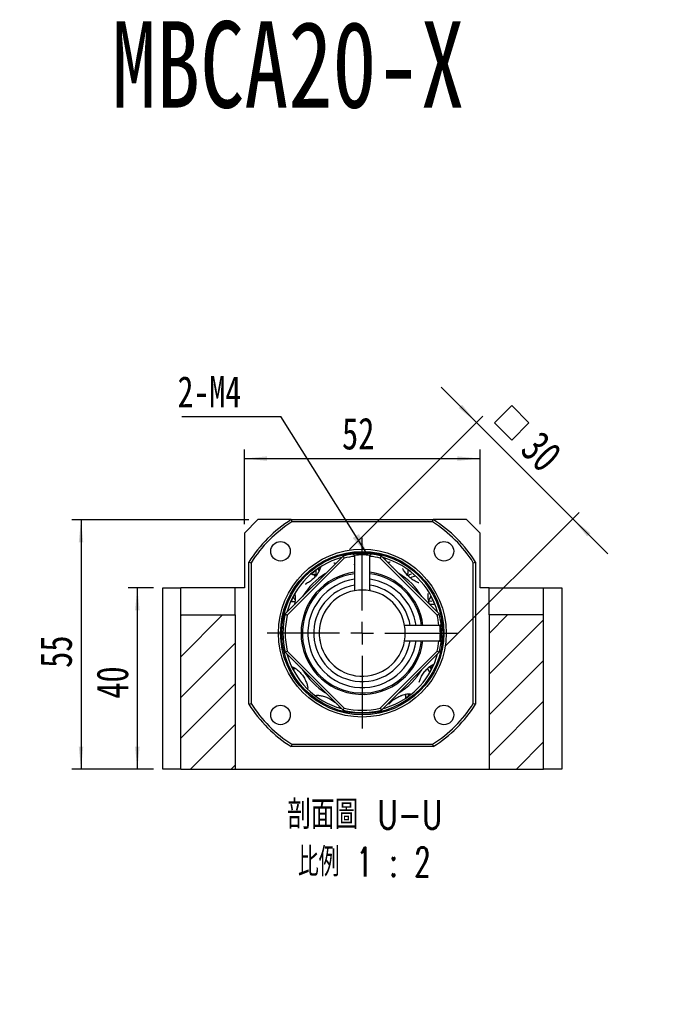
# Model space of a CAD drawing. Header units: millimetres. Extents: x 23 to 283, y 8 to 201.
# Tile 3 of 9: x 109 to 180, y 92 to 201. Entities that reach past the tile are written whole.
import ezdxf

# ---------------------------------------------------------------- set-up
doc = ezdxf.new("R2010")
doc.units = ezdxf.units.MM
doc.layers.add('FORMAT', color=7, linetype='Continuous')
doc.styles.add('SLDTEXTSTYLE0', font='TXT', dxfattribs={"width": 0.75})
doc.styles.add('SLDTEXTSTYLE1', font='TXT', dxfattribs={"width": 0.75, "bigfont": 'bigfont'})
doc.styles.add('SLDTEXTSTYLE3', font='TXT', dxfattribs={"width": 0.666667})
doc.styles.add('SLDTEXTSTYLE4', font='TXT', dxfattribs={"width": 0.65625, "bigfont": 'bigfont'})
doc.dimstyles.new('SLDDIMSTYLE2', dxfattribs={"dimtxt": 0.18, "dimasz": 2.5, "dimexe": 0, "dimexo": 0.0625, "dimgap": 0, "dimtad": 0, "dimtih": 1, "dimtoh": 1, "dimdec": 0, "dimrnd": 1e-09, "dimzin": 0, "dimdsep": 46, "dimtxsty": 'Standard', "dimsah": 1, "dimcen": 0.09, "dimadec": 0, "dimazin": 0, "dimtfac": 2.5, "dimtdec": 0, "dimtofl": 0, "dimtmove": 0, "dimatfit": 3, "dimfxl": 0, "dimfrac": 2, "dimtolj": 1, "dimtzin": 0, "dimarcsym": 0})
doc.dimstyles.new('SLDDIMSTYLE3', dxfattribs={"dimtxt": 3.5, "dimasz": 2.5, "dimexe": 0, "dimexo": 0.0625, "dimgap": 0.875, "dimtad": 1, "dimlfac": 2, "dimrnd": 1e-09, "dimzin": 12, "dimdsep": 46, "dimtxsty": 'SLDTEXTSTYLE0', "dimsah": 1, "dimcen": 0.09, "dimadec": 0, "dimazin": 3, "dimtfac": 1, "dimtofl": 0, "dimtmove": 0, "dimatfit": 3, "dimfxl": 0, "dimfrac": 2, "dimtolj": 1, "dimtzin": 12, "dimarcsym": 0})
doc.dimstyles.new('SLDDIMSTYLE4', dxfattribs={"dimtxt": 3.5, "dimasz": 2.5, "dimexe": 0, "dimexo": 0.0625, "dimgap": 0.875, "dimtad": 0, "dimtih": 1, "dimtoh": 1, "dimdec": 6, "dimlfac": 2, "dimrnd": 1e-09, "dimzin": 12, "dimdsep": 46, "dimtxsty": 'SLDTEXTSTYLE0', "dimblk1": 'NONE', "dimsah": 1, "dimcen": 0, "dimadec": 0, "dimazin": 3, "dimtfac": 1, "dimtmove": 0, "dimatfit": 3, "dimldrblk": 'NONE', "dimfxl": 0, "dimfrac": 2, "dimtolj": 1, "dimtzin": 12, "dimarcsym": 0})
doc.dimstyles.new('SLDDIMSTYLE5', dxfattribs={"dimtxt": 3.5, "dimasz": 2.5, "dimexe": 0, "dimexo": 0.0625, "dimgap": 0.875, "dimtad": 1, "dimlfac": 2, "dimrnd": 1e-09, "dimzin": 12, "dimdsep": 46, "dimtxsty": 'SLDTEXTSTYLE0', "dimsah": 1, "dimcen": 0.09, "dimadec": 0, "dimazin": 3, "dimtfac": 1, "dimtmove": 0, "dimatfit": 0, "dimfxl": 0, "dimfrac": 2, "dimtolj": 1, "dimtzin": 12, "dimarcsym": 0})

# ---------------------------------------------------------------- blocks, each defined once
blk = doc.blocks.new('SW_SYMBOL_HOLE_SPOT')
at = {"layer": 'FORMAT', "color": 0}
for p, q in [((0, 875), (0, 75)), ((1600, 75), (1600, 875)), ((0, 75), (1600, 75))]:
    blk.add_line(p, q, dxfattribs=at)
blk = doc.blocks.new('_D_3')
at = {"layer": 'FORMAT'}
for p, q in [((79.57, 136.53), (79.57, 129.53)), ((79.57, 129.53), (79.57, 92.76)), ((79.57, 92.76), (42.15, 92.76))]:
    blk.add_line(p, q, dxfattribs=at)
blk.add_solid([(79.57, 129.53), (79.32, 127.03), (79.82, 127.03)], dxfattribs=at)
at = {"layer": 'FORMAT', "xscale": 0.004470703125, "yscale": 0.004470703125, "zscale": 0.004470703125}
blk.add_blockref('SW_SYMBOL_HOLE_SPOT', (48.83, 93.24), dxfattribs=at)
at = {"layer": 'FORMAT', "char_height": 3.5, "attachment_point": 1}
for s, insert, style in [('4 -', (42.15, 102.93), 'SLDTEXTSTYLE3'), ('%%c', (48.87, 102.88), 'SLDTEXTSTYLE0'), ('9 \\M+18AAE\\M+19153\\M+18AD1\\M+190FA', (55.46, 102.93), 'SLDTEXTSTYLE1'), ('%%c', (58.27, 97.27), 'SLDTEXTSTYLE0'), ('14', (64.86, 97.32), 'SLDTEXTSTYLE0')]:
    blk.add_mtext(s, dxfattribs=dict(at, insert=insert, style=style))
blk = doc.blocks.new('_NONE')
blk = doc.blocks.new('_D_8')
at = {"layer": 'FORMAT', "color": 7}
for p, q in [((123.3, 138.39), (120.5, 138.39)), ((121.5, 138.39), (121.5, 118.39)), ((123.3, 118.39), (120.5, 118.39))]:
    blk.add_line(p, q, dxfattribs=at)
for points in [[(121.5, 138.39), (121.25, 135.89), (121.75, 135.89)], [(121.5, 118.39), (121.75, 120.89), (121.25, 120.89)]]:
    blk.add_solid(points, dxfattribs=at)
at = {"layer": 'FORMAT', "color": 7, "insert": (116.99, 126.16), "char_height": 3.5, "attachment_point": 1, "rotation": 90, "style": 'SLDTEXTSTYLE0'}
blk.add_mtext('40', dxfattribs=at)
blk = doc.blocks.new('_D_9')
at = {"layer": 'FORMAT', "color": 7}
for p, q in [((133.8, 145.89), (114.29, 145.89)), ((115.29, 145.89), (115.29, 118.39)), ((123.3, 118.39), (114.29, 118.39))]:
    blk.add_line(p, q, dxfattribs=at)
for points in [[(115.29, 145.89), (115.04, 143.39), (115.54, 143.39)], [(115.29, 118.39), (115.54, 120.89), (115.04, 120.89)]]:
    blk.add_solid(points, dxfattribs=at)
at = {"layer": 'FORMAT', "color": 7, "insert": (110.78, 129.56), "char_height": 3.5, "attachment_point": 1, "rotation": 90, "style": 'SLDTEXTSTYLE0'}
blk.add_mtext('55', dxfattribs=at)
blk = doc.blocks.new('_D_10')
at = {"layer": 'FORMAT', "color": 7}
for p, q in [((133.3, 145.39), (133.3, 153.62)), ((159.3, 145.39), (159.3, 153.62)), ((133.3, 152.62), (159.3, 152.62))]:
    blk.add_line(p, q, dxfattribs=at)
for points in [[(133.3, 152.62), (135.8, 152.37), (135.8, 152.87)], [(159.3, 152.62), (156.8, 152.87), (156.8, 152.37)]]:
    blk.add_solid(points, dxfattribs=at)
at = {"layer": 'FORMAT', "color": 7, "insert": (144.07, 157.13), "char_height": 3.5, "attachment_point": 1, "style": 'SLDTEXTSTYLE0'}
blk.add_mtext('52', dxfattribs=at)
blk = doc.blocks.new('SW_SYMBOL_MOD_BOX')
at = {"layer": 'FORMAT', "color": 0}
for p, q in [((200, 200), (200, 800)), ((200, 800), (800, 800)), ((800, 800), (800, 200)), ((200, 200), (800, 200))]:
    blk.add_line(p, q, dxfattribs=at)
blk = doc.blocks.new('_D_11')
at = {"layer": 'FORMAT', "color": 7}
for p, q in [((158.9, 156.6), (155.01, 160.49)), ((144.89, 142.59), (159.61, 157.31)), ((158.9, 156.6), (169.51, 145.99)), ((155.5, 131.98), (170.22, 146.7)), ((169.51, 145.99), (173.4, 142.11))]:
    blk.add_line(p, q, dxfattribs=at)
for points in [[(158.9, 156.6), (157.31, 158.55), (156.96, 158.19)], [(169.51, 145.99), (171.1, 144.05), (171.45, 144.4)]]:
    blk.add_solid(points, dxfattribs=at)
at = {"layer": 'FORMAT', "color": 7, "xscale": 0.004470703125, "yscale": 0.004470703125, "zscale": 0.004470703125, "rotation": 315.0000000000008}
blk.add_blockref('SW_SYMBOL_MOD_BOX', (159.63, 156.56), dxfattribs=at)
at = {"layer": 'FORMAT', "color": 7, "insert": (166.05, 155.91), "char_height": 3.5, "attachment_point": 1, "rotation": 315, "style": 'SLDTEXTSTYLE0'}
blk.add_mtext('30', dxfattribs=at)
blk = doc.blocks.new('SW_NOTE_1')
at = {"layer": 'FORMAT', "color": 0, "char_height": 3.175, "attachment_point": 2}
for s, insert, style in [('\\M+19655\\M+196CA\\M+19AA4 U-U', (10.32, 4.09), 'SLDTEXTSTYLE1'), ('\\M+194E4\\M+197E1 1 : 2', (10.27, -1.14), 'SLDTEXTSTYLE4')]:
    blk.add_mtext(s, dxfattribs=dict(at, insert=insert, style=style))
blk = doc.blocks.new('SW_NOTE_2')
at = {"layer": 'FORMAT', "color": 0}
blk.add_line((-10.94, 0), (0, 0), dxfattribs=at)
at = {"layer": 'FORMAT', "color": 0, "insert": (-11.4, 4.45), "char_height": 3.44, "attachment_point": 1, "style": 'SLDTEXTSTYLE0'}
blk.add_mtext('2-M4', dxfattribs=at)
blk = doc.blocks.new('SW_CENTERMARKSYMBOL_7')
at = {"layer": 'FORMAT', "color": 0}
for p, q in [((0, 2.5), (0, 10.5)), ((0, 0), (0, 1.25)), ((-2.5, 0), (-10.5, 0)), ((0, 0), (-1.25, 0)), ((0, 0), (0, -1.25)), ((0, 0), (1.25, 0)), ((2.5, 0), (10.5, 0)), ((0, -2.5), (0, -10.5))]:
    blk.add_line(p, q, dxfattribs=at)

msp = doc.modelspace()

# ---------------------------------------------------------------- hatches: boundary and pattern name
at = {"layer": 'FORMAT', "linetype": 'Continuous', "lineweight": 18}
h = msp.add_hatch(dxfattribs=at)
h.set_pattern_fill('ANSI31', color=256, style=0)
edge = h.paths.add_edge_path(flags=0)
edge.add_line((137.81065206, 135.50975683), (144.18442646, 141.88353122))
edge.add_arc((146.30084012, 133.39334317), 8.75, 96.4465009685, 103.9972808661, ccw=False)
edge.add_arc((146.30084012, 133.39334317), 8.75005, 96.4465009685, 103.9973716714)
edge.add_line((144.18440091, 141.88357638), (137.8106069, 135.50978238))
edge.add_arc((146.30084012, 133.39334317), 8.75005, 166.0026283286, 193.9973716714)
edge.add_line((137.8106069, 131.27690396), (144.18440091, 124.90310995))
edge.add_arc((146.30084012, 133.39334317), 8.75005, 256.0026283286, 283.9973716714)
edge.add_line((148.41727933, 124.90310995), (154.79107334, 131.27690396))
edge.add_arc((146.30084012, 133.39334317), 8.75005, 346.0026283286, 353.5510403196)
edge.add_arc((146.30084012, 133.39334317), 8.75, 346.0027191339, 353.5510403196, ccw=False)
edge.add_line((154.79102817, 131.27692951), (148.41725378, 124.90315511))
edge.add_arc((146.30084012, 133.39334317), 8.75, 256.0027191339, 283.9972808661, ccw=False)
edge.add_line((144.18442646, 124.90315511), (137.81065206, 131.27692951))
edge.add_arc((146.30084012, 133.39334317), 8.75, 166.0027191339, 193.9972808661, ccw=False)
h = msp.add_hatch(dxfattribs=at)
h.set_pattern_fill('ANSI31', color=256, style=0)
edge = h.paths.add_edge_path(flags=0)
edge.add_line((154.86007889, 132.54707409), (150.97479494, 132.54707409))
edge.add_arc((146.30084012, 133.39334317), 4.74995, 100.2628238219, 349.7371761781, ccw=False)
edge.add_line((145.45457104, 138.06729799), (145.45457104, 141.9525846))
edge.add_line((145.45457104, 141.9525846), (145.45452082, 138.06733971))
edge.add_arc((146.30084012, 133.39334317), 4.75, 100.2633302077, 349.7366697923)
edge.add_line((150.97483666, 132.54702387), (154.86007882, 132.54702387))
h = msp.add_hatch(dxfattribs=at)
h.set_pattern_fill('ANSI31', color=256, style=0)
edge = h.paths.add_edge_path(flags=0)
edge.add_spline(control_points=[(145.31854838, 142.08805451), (145.34094667, 142.06573302), (145.36334727, 142.04341384), (145.38575066, 142.02109747), (145.39723299, 142.00965973), (145.40871606, 141.99822273), (145.42019994, 141.98678654), (145.43168382, 141.97535035), (145.44316851, 141.96391498), (145.45465411, 141.95248051)], knot_values=[0, 0, 0, 0, 0.0001897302, 0.0001897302, 0.0001897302, 0.0002869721, 0.0002869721, 0.0002869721, 0.0003842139, 0.0003842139, 0.0003842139, 0.0003842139], weights=[1, 1, 1, 1, 1, 1, 1, 1, 1, 1], degree=3, periodic=0)
edge.add_spline(control_points=[(145.45465411, 141.95248051), (145.44320354, 141.96395086), (145.43171834, 141.97538674), (145.42023395, 141.98682343), (145.40874956, 141.99826012), (145.39726598, 142.00969763), (145.38578313, 142.02113587), (145.36338076, 142.04345124), (145.34098117, 142.0657694), (145.31858388, 142.08808988)], knot_values=[0, 0, 0, 0, 0.0000972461, 0.0000972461, 0.0000972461, 0.0001944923, 0.0001944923, 0.0001944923, 0.0003842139, 0.0003842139, 0.0003842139, 0.0003842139], weights=[1, 1, 1, 1, 1, 1, 1, 1, 1, 1], degree=3, periodic=0)
h = msp.add_hatch(dxfattribs=at)
h.set_pattern_fill('ANSI31', color=256, style=0)
edge = h.paths.add_edge_path(flags=0)
edge.add_line((150.97479494, 134.23961225), (154.86007729, 134.23961225))
edge.add_line((154.86007729, 134.23961225), (150.97483666, 134.23966247))
edge.add_arc((146.30084012, 133.39334317), 4.75, 10.2633302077, 79.7366697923)
edge.add_line((147.14715942, 138.06733971), (147.14715942, 141.95258653))
edge.add_line((147.14715942, 141.95258653), (147.1471092, 138.06729799))
edge.add_arc((146.30084012, 133.39334317), 4.74995, 10.2628238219, 79.7371761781, ccw=False)
h = msp.add_hatch(dxfattribs=at)
h.set_pattern_fill('ANSI31', color=256, style=0)
edge = h.paths.add_edge_path(flags=0)
edge.add_spline(control_points=[(147.14698716, 141.95248607), (147.16939618, 141.97479574), (147.19180178, 141.99710883), (147.2142046, 142.01942471), (147.22568692, 142.03086247), (147.2371685, 142.04230097), (147.24864941, 142.05374014), (147.26013033, 142.0651793), (147.27161058, 142.07661914), (147.28309022, 142.08805958)], knot_values=[0, 0, 0, 0, 0.0001897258, 0.0001897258, 0.0001897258, 0.0002869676, 0.0002869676, 0.0002869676, 0.0003842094, 0.0003842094, 0.0003842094, 0.0003842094], weights=[1, 1, 1, 1, 1, 1, 1, 1, 1, 1], degree=3, periodic=0)
edge.add_spline(control_points=[(147.28309022, 142.08805958), (147.27157456, 142.076654), (147.2600938, 142.06521366), (147.24861238, 142.05377399), (147.23713095, 142.04233432), (147.22564886, 142.03089532), (147.21416603, 142.01945705), (147.19176422, 141.99714218), (147.16935962, 141.97483011), (147.14695162, 141.95252145)], knot_values=[0, 0, 0, 0, 0.0000972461, 0.0000972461, 0.0000972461, 0.0001944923, 0.0001944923, 0.0001944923, 0.0003842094, 0.0003842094, 0.0003842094, 0.0003842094], weights=[1, 1, 1, 1, 1, 1, 1, 1, 1, 1], degree=3, periodic=0)
h = msp.add_hatch(dxfattribs=at)
h.set_pattern_fill('ANSI31', color=256, style=0)
edge = h.paths.add_edge_path(flags=0)
edge.add_arc((146.30084012, 133.39334317), 8.75005, 6.4468484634, 13.9973716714)
edge.add_line((154.79107334, 135.50978238), (148.41727933, 141.88357638))
edge.add_arc((146.30084012, 133.39334317), 8.75005, 76.0026283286, 83.5513500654)
edge.add_arc((146.30084012, 133.39334317), 8.75, 76.0027191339, 83.5513500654, ccw=False)
edge.add_line((148.41725378, 141.88353122), (154.79102817, 135.50975683))
edge.add_arc((146.30084012, 133.39334317), 8.75, 6.4468484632, 13.9972808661, ccw=False)
h = msp.add_hatch(dxfattribs=at)
h.set_pattern_fill('ANSI31', color=256, style=0)
h.paths.add_polyline_path([(126.30084012, 135.39334317), (126.30084012, 118.39334317), (132.30084012, 118.39334317), (132.30084012, 135.39334317)], flags=0)
h = msp.add_hatch(dxfattribs=at)
h.set_pattern_fill('ANSI31', color=256, style=0)
h.paths.add_polyline_path([(160.30084012, 135.39334317), (160.30084012, 118.39334317), (166.30084012, 118.39334317), (166.30084012, 135.39334317)], flags=0)
h = msp.add_hatch(dxfattribs=at)
h.set_pattern_fill('ANSI31', color=256, style=0)
edge = h.paths.add_edge_path(flags=0)
edge.add_spline(control_points=[(154.99554707, 134.37568663), (154.97322535, 134.35328797), (154.95090594, 134.330887), (154.92858934, 134.30848323), (154.91715164, 134.29700086), (154.90571468, 134.28551775), (154.89427853, 134.27403383), (154.88284239, 134.2625499), (154.87140706, 134.25106517), (154.85997263, 134.23957953)], knot_values=[0, 0, 0, 0, 0.0001897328, 0.0001897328, 0.0001897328, 0.0002869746, 0.0002869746, 0.0002869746, 0.0003842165, 0.0003842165, 0.0003842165, 0.0003842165], weights=[1, 1, 1, 1, 1, 1, 1, 1, 1, 1], degree=3, periodic=0)
edge.add_spline(control_points=[(154.85997263, 134.23957953), (154.87144294, 134.25103014), (154.88287878, 134.26251539), (154.89431543, 134.27399982), (154.90575208, 134.28548425), (154.91718954, 134.29696787), (154.92862775, 134.30845076), (154.95094334, 134.33085351), (154.97326173, 134.35325348), (154.99558244, 134.37565113)], knot_values=[0, 0, 0, 0, 0.0000972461, 0.0000972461, 0.0000972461, 0.0001944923, 0.0001944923, 0.0001944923, 0.0003842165, 0.0003842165, 0.0003842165, 0.0003842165], weights=[1, 1, 1, 1, 1, 1, 1, 1, 1, 1], degree=3, periodic=0)
h = msp.add_hatch(dxfattribs=at)
h.set_pattern_fill('ANSI31', color=256, style=0)
edge = h.paths.add_edge_path(flags=0)
edge.add_spline(control_points=[(154.8599776, 132.54715516), (154.88228759, 132.52474546), (154.90460101, 132.50233919), (154.92691724, 132.47993571), (154.93835491, 132.46845331), (154.94979333, 132.45697165), (154.96123242, 132.44549066), (154.97267151, 132.43400967), (154.98411127, 132.42252934), (154.99555164, 132.41104963)], knot_values=[0, 0, 0, 0, 0.00018973, 0.00018973, 0.00018973, 0.0002869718, 0.0002869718, 0.0002869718, 0.0003842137, 0.0003842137, 0.0003842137, 0.0003842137], weights=[1, 1, 1, 1, 1, 1, 1, 1, 1, 1], degree=3, periodic=0)
edge.add_spline(control_points=[(154.99555164, 132.41104963), (154.98414613, 132.42256536), (154.97270587, 132.43404619), (154.96126628, 132.44552769), (154.94982668, 132.45700919), (154.93838776, 132.46849136), (154.92694958, 132.47997427), (154.90463436, 132.50237674), (154.88232196, 132.52478201), (154.86001298, 132.5471907)], knot_values=[0, 0, 0, 0, 0.0000972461, 0.0000972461, 0.0000972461, 0.0001944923, 0.0001944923, 0.0001944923, 0.0003842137, 0.0003842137, 0.0003842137, 0.0003842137], weights=[1, 1, 1, 1, 1, 1, 1, 1, 1, 1], degree=3, periodic=0)

# ---------------------------------------------------------------- linework, layer by layer
at = {"color": 7, "linetype": 'Continuous', "lineweight": 25}
for p, q in [((134.8008401, 145.89334335), (133.30083985, 144.39334311)), ((138.47061053, 145.89334335), (134.8008401, 145.89334335)), ((138.47061053, 145.89334335), (154.13106971, 145.89334335)), ((154.05890059, 145.64334285), (138.54277965, 145.64334285)), ((157.80084014, 145.89334335), (154.13106971, 145.89334335)), ((159.30084039, 144.39334311), (157.80084014, 145.89334335)), ((133.30083985, 144.39334311), (133.30083985, 138.39334306)), ((159.30084039, 138.39334306), (159.30084039, 144.39334311)), ((133.80083993, 125.56311358), (133.80083993, 141.22357276)), ((134.05084044, 141.15140364), (134.05084044, 125.6352827)), ((144.18440095, 141.88357592), (137.81060737, 135.50978233)), ((144.18442657, 141.88353122), (137.81065207, 135.50975672)), ((138.03684052, 135.38239231), (144.31179098, 141.65734276)), ((144.18442657, 141.88353122), (144.31179098, 141.65734276)), ((145.45452081, 141.95258413), (145.45452081, 138.06733964)), ((145.45457104, 141.95258506), (145.45457104, 138.0672982)), ((147.14710919, 138.0672982), (147.14710919, 141.95258692)), ((147.14715943, 138.06733964), (147.14715943, 141.95258692)), ((148.28988926, 141.65734276), (148.41725367, 141.88353122)), ((148.28988926, 141.65734276), (154.56483972, 135.38239231)), ((154.79102817, 135.50975672), (148.41725367, 141.88353122)), ((154.79107287, 135.50978233), (148.41727929, 141.88357592)), ((148.65801802, 141.64276663), (148.68203799, 141.63826462)), ((158.5508398, 125.6352827), (158.5508398, 141.15140364)), ((158.80084031, 141.22357276), (158.80084031, 125.56311358)), ((151.38210768, 140.31115277), (151.38101897, 140.36993878)), ((124.30084024, 118.3933435), (124.30084024, 138.39334306)), ((124.30084024, 138.39334306), (126.30084057, 138.39334306)), ((132.30083969, 138.39334306), (126.30084057, 138.39334306)), ((126.30084057, 135.39334326), (126.30084057, 138.39334306)), ((132.30083969, 135.39334326), (132.30083969, 138.39334306)), ((133.30083985, 138.39334306), (132.30083969, 138.39334306)), ((160.30084055, 138.39334306), (159.30084039, 138.39334306)), ((160.30084055, 138.39334306), (166.30083967, 138.39334306)), ((160.30084055, 135.39334326), (160.30084055, 138.39334306)), ((166.30083967, 135.39334326), (166.30083967, 138.39334306)), ((166.30083967, 138.39334306), (168.30084, 138.39334306)), ((168.30084, 138.39334306), (168.30084, 118.3933435)), ((126.30084057, 135.39334326), (132.30083969, 135.39334326)), ((126.30084057, 118.3933435), (126.30084057, 135.39334326)), ((132.30083969, 135.39334326), (132.30083969, 118.3933435)), ((137.81065207, 135.50975672), (138.03684052, 135.38239231)), ((154.56483972, 135.38239231), (154.79102817, 135.50975672)), ((166.30083967, 135.39334326), (160.30084055, 135.39334326)), ((160.30084055, 135.39334326), (160.30084055, 118.3933435)), ((166.30083967, 118.3933435), (166.30083967, 135.39334326)), ((154.86007735, 134.23961224), (150.97479515, 134.23961224)), ((154.86007735, 134.23966248), (150.97483659, 134.23966248)), ((150.97479515, 132.54707409), (154.86007922, 132.54707409)), ((150.97483659, 132.54702386), (154.86007922, 132.54702386)), ((137.81060737, 131.276904), (144.18440095, 124.90311042)), ((137.81065207, 131.27692961), (138.03684052, 131.40429403)), ((137.81065207, 131.27692961), (144.18442657, 124.90315512)), ((144.31179098, 125.12934357), (138.03684052, 131.40429403)), ((154.56483972, 131.40429403), (148.28988926, 125.12934357)), ((148.41725367, 124.90315512), (154.79102817, 131.27692961)), ((148.41727929, 124.90311042), (154.79107287, 131.276904)), ((154.56483972, 131.40429403), (154.79102817, 131.27692961)), ((153.7213362, 129.04862603), (153.81090708, 129.20300998)), ((151.43449784, 126.5022425), (151.42221416, 126.69934668)), ((144.18442657, 124.90315512), (144.31179098, 125.12934357)), ((148.28988926, 125.12934357), (148.41725367, 124.90315512)), ((154.13106971, 120.89334298), (138.47061053, 120.89334298)), ((138.54277965, 121.14334349), (154.05890059, 121.14334349)), ((126.30084057, 118.3933435), (124.30084024, 118.3933435)), ((126.30084057, 118.3933435), (132.30083969, 118.3933435)), ((132.30083969, 118.3933435), (160.30084055, 118.3933435)), ((160.30084055, 118.3933435), (166.30083967, 118.3933435)), ((168.30084, 118.3933435), (166.30083967, 118.3933435))]:
    msp.add_line(p, q, dxfattribs=at)
at = {"color": 7, "linetype": 'Continuous', "lineweight": 25, "flags": 128}
for points in [[(145.45465411, 141.95248075), (145.42019994, 141.98678695), (145.38575067, 142.0210978), (145.35214762, 142.05457419), (145.31854836, 142.08805431)], [(145.45468967, 141.95251614), (145.42023394, 141.98682327), (145.38578315, 142.02113599), (145.35218162, 142.05461052), (145.31858386, 142.0880897)], [(147.2830547, 142.08809529), (147.24861235, 142.05377419), (147.21416605, 142.01945681), (147.18056114, 141.98598694), (147.14695163, 141.95252173)], [(147.28309021, 142.0880599), (147.24864943, 142.05373973), (147.21420458, 142.01942515), (147.18059822, 141.98595342), (147.14698719, 141.95248634)], [(148.89482006, 141.61902815), (148.86149873, 141.59546662), (148.77386989, 141.52698554)], [(151.7103919, 139.8840352), (151.5093622, 139.79847832), (151.3577033, 139.71032724)], [(153.99088331, 136.89413793), (153.80826073, 136.90467724), (153.64194328, 136.89594097)], [(154.85997305, 134.23957953), (154.89427831, 134.27403381), (154.92858917, 134.30848326), (154.96206649, 134.34208683), (154.99554754, 134.37568662)], [(154.86000844, 134.23954397), (154.89431557, 134.27399982), (154.92862735, 134.30845078), (154.96210281, 134.34205284), (154.99558199, 134.37565111)], [(154.99555126, 132.41104966), (154.96123202, 132.44549067), (154.92691744, 132.47993569), (154.89344478, 132.5135431), (154.8599777, 132.54715518)], [(154.99558665, 132.41108516), (154.96126648, 132.44552769), (154.92695004, 132.47997428), (154.89347924, 132.51358018), (154.86001309, 132.54719068)], [(138.83803219, 129.56804792), (138.73706611, 129.39721123), (138.69940436, 129.31795335)], [(153.87953578, 129.48325007), (153.77006859, 129.65640552), (153.73633562, 129.70115231)], [(141.22041587, 126.52728251), (141.21957256, 126.47553357), (141.22042844, 126.42340465)], [(143.70686018, 125.16765818), (143.74018151, 125.19121971), (143.7930932, 125.2313802)]]:
    msp.add_lwpolyline(points, dxfattribs=at)
at = {"color": 7, "linetype": 'Continuous', "lineweight": 25}
for centre, radius in [((137.28522866, 142.40895463), 1.075), ((155.31645158, 142.40895463), 1.075), ((146.30084012, 133.39334317), 9.25), ((146.30084012, 133.39334317), 9), ((146.30084012, 133.39334317), 8.875), ((137.28522866, 124.37773171), 1.075), ((155.31645158, 124.37773171), 1.075)]:
    msp.add_circle(centre, radius, dxfattribs=at)
for centre, radius, start, end in [((146.30084012, 133.39334317), 14.75, 122.0637857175, 147.9362142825), ((146.30084012, 133.39334317), 14.5, 122.3465321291, 147.6534678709), ((146.30084012, 133.39334317), 14.5, 32.3465321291, 57.6534678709), ((146.30084012, 133.39334317), 14.75, 32.0637857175, 57.9362142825), ((146.30084211, 133.3934739), 8.74991991, 83.551275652, 96.4466063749), ((146.30084012, 133.39334317), 8.625, 105.340138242, 164.5911731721), ((146.30084012, 133.39334317), 8.75005, 96.4465009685, 103.9973716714), ((146.30084012, 133.39334317), 8.75, 96.4465009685, 103.9972808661), ((146.30084012, 133.39334317), 8.5, 95.7142355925, 103.5330237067), ((146.30084732, 135.35848333), 6.64818472, 82.6868613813, 97.3132647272), ((146.30084012, 133.39334317), 8.5, 76.4669762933, 84.2857644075), ((146.30084012, 133.39334317), 8.75, 76.0027191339, 83.5513500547), ((146.30084012, 133.39334317), 8.75005, 76.0026283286, 83.5513500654), ((146.30084012, 133.39334317), 8.625, 15.408154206, 74.591845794), ((146.30084012, 133.39334317), 6.75, 97.2027375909, 180), ((142.75468241, 140.28444362), 1.5875, 179.7576639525, 198.5951259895), ((143.07060747, 140.43806439), 1.5875, 175.9556312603, 189.4497145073), ((146.30084012, 133.39334317), 6.75, 7.2027375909, 82.7972624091), ((149.79460784, 140.31115258), 1.5875, 340.3826584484, 0), ((146.30084012, 133.39334317), 6.6, 97.3673340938, 352.6326659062), ((146.30084012, 133.39334317), 6, 98.1087959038, 351.8912040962), ((140.33391108, 138.33887225), 1.5875, 58.1498085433, 78.3735645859), ((146.30084012, 133.39334317), 6.6, 7.3673340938, 82.6326659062), ((146.30084012, 133.39334317), 6, 8.1087959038, 81.8912040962), ((152.45014108, 138.11018508), 1.5875, 98.8127741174, 121.138120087), ((146.30084012, 133.39334317), 5.35, 99.1018832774, 350.8981167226), ((146.30084012, 133.39334317), 4.75, 100.2633302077, 349.7366697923), ((146.30084012, 133.39334317), 4.74995, 100.2628238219, 349.7371761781), ((146.30084012, 133.39330661), 4.74998619, 79.7372552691, 100.2627447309), ((146.30084012, 133.39334317), 4.74995, 10.2628238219, 79.7371761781), ((146.30084012, 133.39334317), 5.35, 9.1018832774, 80.8981167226), ((146.30084012, 133.39334317), 4.75, 10.2633302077, 79.7366697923), ((138.77903817, 135.26015742), 1.5875, 86.1485120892, 104.7389158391), ((140.11592599, 138.06338998), 1.5875, 205.5492664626, 219.921689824), ((152.45014108, 138.11018508), 1.5875, 317.4262969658, 336.1674872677), ((153.88772985, 134.97498919), 1.5875, 73.0984884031, 95.3098797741), ((146.30084012, 133.39334317), 8.75005, 166.0026283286, 193.9973716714), ((146.30084012, 133.39334317), 8.75, 166.0027191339, 193.9972808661), ((146.30084012, 133.39334317), 8.5, 166.4669762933, 193.5330237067), ((146.30084012, 133.39334317), 8.5, 5.7142355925, 13.5330237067), ((146.30084012, 133.39334317), 8.75, 6.4468484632, 13.9972808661), ((146.30084012, 133.39334317), 8.75005, 6.4468484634, 13.9973716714), ((146.30081506, 133.39334317), 4.74997487, 349.7372305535, 10.2627694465), ((148.26689952, 133.39333597), 6.64726836, 352.6858461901, 7.3142799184), ((146.30099835, 133.39334408), 8.74989263, 353.5509271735, 6.4469549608), ((146.30084012, 133.39334317), 6.75, 180, 352.7972624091), ((146.30084012, 133.39334317), 8.5, 346.4669762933, 354.2857644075), ((146.30084012, 133.39334317), 8.75, 346.0027191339, 353.5510404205), ((146.30084012, 133.39334317), 8.75005, 346.0026283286, 353.5510403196), ((146.30084012, 133.39334317), 8.625, 195.4081542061, 254.591845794), ((146.30084012, 133.39334317), 8.625, 317.6357414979, 344.591845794), ((152.26776915, 128.44781409), 1.5875, 21.6699169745, 40.3296101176), ((146.30084012, 133.39334317), 8.625, 285.408154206, 317.6357414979), ((149.53107277, 126.34862195), 1.5875, 355.9556312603, 11.0888905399), ((146.30084012, 133.39334317), 14.75, 212.0637857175, 237.9362142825), ((146.30084012, 133.39334317), 14.5, 212.3465321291, 237.6534678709), ((146.30084012, 133.39334317), 8.75005, 256.0026283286, 283.9973716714), ((146.30084012, 133.39334317), 8.75, 256.0027191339, 283.9972808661), ((146.30084012, 133.39334317), 8.5, 256.4669762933, 283.5330237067), ((146.30084012, 133.39334317), 14.5, 302.3465321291, 327.6534678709), ((146.30084012, 133.39334317), 14.75, 302.0637857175, 327.9362142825)]:
    msp.add_arc(centre, radius, start, end, dxfattribs=at)
at = {"color": 8, "linetype": 'Continuous', "lineweight": 25}
for start, end in [(121.5750823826, 148.4249176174), (31.5734822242, 58.4265177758), (211.5734822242, 238.4265177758), (301.5734822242, 328.4265177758)]:
    msp.add_arc((146.30084012, 133.39334317), 7.71074614, start, end, dxfattribs=at)
at = {"color": 7, "linetype": 'Continuous', "lineweight": 25}
for points in [[(138.47061024, 145.89334317), (138.4945603, 145.8099945), (138.51861589, 145.72666097), (138.54277979, 145.64334317)], [(154.05890044, 145.64334317), (154.08306435, 145.72666097), (154.10711994, 145.8099945), (154.13107, 145.89334317)], [(133.80084012, 141.22357305), (133.88418878, 141.19962299), (133.96752232, 141.1755674), (134.05084012, 141.15140349)], [(158.55084012, 141.15140349), (158.63415792, 141.1755674), (158.71749146, 141.19962299), (158.80084012, 141.22357305)], [(133.80084012, 125.56311329), (133.88418878, 125.58706335), (133.96752232, 125.61111894), (134.05084012, 125.63528284)], [(158.55084012, 125.63528284), (158.63415792, 125.61111894), (158.71749146, 125.58706335), (158.80084012, 125.56311329)], [(138.54277979, 121.14334317), (138.51861589, 121.06002537), (138.4945603, 120.97669183), (138.47061024, 120.89334317)], [(154.05890044, 121.14334317), (154.08306435, 121.06002537), (154.10711994, 120.97669183), (154.13107, 120.89334317)]]:
    msp.add_open_spline(points, degree=3, dxfattribs=at)
for points, knots in [([(143.38324282, 141.08241825), (143.35373641, 141.08143265), (143.28119243, 141.07900949), (143.2190984, 141.08491135), (143.18226038, 141.0884127)], [0, 0, 0, 0, 0.4067381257, 1, 1, 1, 1]), ([(148.88808753, 141.59493763), (148.82908518, 141.61363127), (148.74666907, 141.63974305), (148.65601752, 141.66371168), (148.63026414, 141.67052098)], [0, 0, 0, 0, 0.7159080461, 1, 1, 1, 1]), ([(149.39134887, 141.2148891), (149.37846942, 141.21154232), (149.31020188, 141.19380269), (149.21852173, 141.18031881), (149.13356977, 141.17658965), (149.12458968, 141.17619545)], [0, 0, 0, 0, 0.1721515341, 0.9124899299, 1, 1, 1, 1]), ([(141.69306208, 140.68720127), (141.69396639, 140.67196394), (141.69699561, 140.62092275), (141.66902679, 140.50471459), (141.60990504, 140.34376946), (141.5194944, 140.1646352), (141.39984422, 139.97204132), (141.25465166, 139.77502735), (141.08476021, 139.57692704), (140.89739214, 139.38760301), (140.69454203, 139.20972344), (140.48540733, 139.05067212), (140.27394388, 138.91416649), (140.11676089, 138.82473092), (140.03584959, 138.78966133), (140.01990289, 138.78274951)], [0, 0, 0, 0, 0.0368889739, 0.1235687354, 0.20752629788, 0.2939002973, 0.37819195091, 0.4649132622, 0.54943993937, 0.63642674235, 0.72079404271, 0.80761115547, 0.89193964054, 0.97870253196, 1, 1, 1, 1]), ([(141.02078455, 140.18164259), (141.01543338, 140.17747328), (140.94710292, 140.12423423), (140.82381997, 140.02569449), (140.70418496, 139.92226958), (140.65069651, 139.87602862)], [0, 0, 0, 0, 0.0448705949, 0.5729645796, 1, 1, 1, 1]), ([(140.72058855, 139.86467114), (140.73496811, 139.88665369), (140.77253203, 139.94407898), (140.87775183, 140.05184596), (141.02292236, 140.18264599), (141.15052644, 140.27779612), (141.21400511, 140.32513006)], [0, 0, 0, 0, 0.1691206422, 0.4417960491, 0.7223126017, 1, 1, 1, 1]), ([(141.49053341, 140.49629784), (141.45638327, 140.4782018), (141.37155753, 140.43325297), (141.21375911, 140.32770828), (141.08573761, 140.23080666), (141.02078455, 140.18164259)], [0, 0, 0, 0, 0.2492426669, 0.6190952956, 1, 1, 1, 1]), ([(152.55748613, 138.91950259), (152.51967319, 138.93245743), (152.42077469, 138.96634039), (152.24027511, 139.05236191), (152.02788986, 139.17175926), (151.81056188, 139.31680064), (151.60012357, 139.47989445), (151.39892847, 139.65990351), (151.21639262, 139.84810965), (151.05332688, 140.04241661), (150.91800182, 140.2322353), (150.81823912, 140.39624916), (150.77821033, 140.48648821), (150.76215744, 140.52267708)], [0, 0, 0, 0, 0.0594225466, 0.1554176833, 0.254180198, 0.3504429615, 0.449507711, 0.5455890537, 0.6444603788, 0.7404975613, 0.8393072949, 0.935556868, 1, 1, 1, 1]), ([(152.19003653, 139.65669424), (152.15152669, 139.69400046), (152.03025564, 139.8114812), (151.82291409, 139.98826849), (151.59484821, 140.17234193), (151.45677774, 140.27704256), (151.38820949, 140.32720346), (151.38407743, 140.33022626)], [0, 0, 0, 0, 0.1571093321, 0.494751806, 0.7395271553, 0.9843033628, 1, 1, 1, 1]), ([(140.82313322, 139.84800698), (140.86695907, 139.8503143), (140.96704651, 139.85558365), (141.10593264, 139.87907838), (141.20204588, 139.90660304), (141.22461194, 139.91306545)], [0, 0, 0, 0, 0.3734631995, 0.8528977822, 1, 1, 1, 1]), ([(138.47090297, 136.95031973), (138.45794115, 136.92181704), (138.43433598, 136.86990989), (138.41086341, 136.81377914), (138.40027984, 136.7884703)], [0, 0, 0, 0, 0.5491091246, 1, 1, 1, 1]), ([(138.41564294, 136.79082631), (138.41967558, 136.80390762), (138.44087651, 136.87268038), (138.48341491, 136.97544795), (138.5286967, 137.07024551), (138.54025344, 137.09443957)], [0, 0, 0, 0, 0.1488933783, 0.7827821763, 1, 1, 1, 1]), ([(138.87090415, 137.60920903), (138.86932873, 137.6080023), (138.83865075, 137.58450372), (138.77300087, 137.49946168), (138.67574642, 137.35454372), (138.57394011, 137.16997106), (138.50558412, 137.02425192), (138.47090297, 136.95031973)], [0, 0, 0, 0, 0.0130619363, 0.2543539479, 0.5025245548, 0.7476004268, 1, 1, 1, 1]), ([(138.81431466, 136.84306024), (138.83852414, 136.86412356), (138.86645503, 136.88842466), (138.8944774, 136.91957582), (138.89821099, 136.92372628)], [0, 0, 0, 0, 0.8667638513, 1, 1, 1, 1]), ([(138.83259094, 137.70792363), (138.83999299, 137.69560151), (138.86588932, 137.65249219), (138.89474034, 137.53757728), (138.91717253, 137.3676628), (138.92051608, 137.16705096), (138.90348995, 136.94076425), (138.87221713, 136.72380228), (138.83738864, 136.58039851), (138.82332754, 136.52250297)], [0, 0, 0, 0, 0.0665324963, 0.2327660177, 0.3937789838, 0.5594262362, 0.7210799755, 0.8873932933, 1, 1, 1, 1]), ([(153.73192348, 136.56886141), (153.73169422, 136.56947459), (153.69982005, 136.65472642), (153.65434603, 136.82473389), (153.59873167, 137.07185488), (153.56678046, 137.3042875), (153.55592682, 137.51632126), (153.56088077, 137.67494191), (153.57572385, 137.74867134), (153.58057099, 137.77274834)], [0, 0, 0, 0, 0.00133197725, 0.18518910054, 0.36377583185, 0.54751819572, 0.72649971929, 0.91068604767, 1, 1, 1, 1]), ([(153.8207819, 137.34785943), (153.82092356, 137.3340869), (153.82124704, 137.3026386), (153.80388741, 137.27014086), (153.78925421, 137.24336595), (153.77317887, 137.23617377), (153.76926765, 137.23442387)], [0, 0, 0, 0, 0.2559962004, 0.584544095, 0.8989173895, 1, 1, 1, 1]), ([(154.0156211, 137.19362659), (153.98561414, 137.25387765), (153.93892419, 137.34762654), (153.89312305, 137.4255356), (153.87675764, 137.45337362)], [0, 0, 0, 0, 0.6426856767, 1, 1, 1, 1]), ([(154.32257664, 136.49296025), (154.32059899, 136.49829763), (154.28785476, 136.5866696), (154.21869426, 136.7519071), (154.117193, 136.98368911), (154.04976971, 137.12304533), (154.0156211, 137.19362659)], [0, 0, 0, 0, 0.0218501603, 0.3617770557, 0.6767522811, 1, 1, 1, 1]), ([(138.52227286, 129.69657067), (138.53192495, 129.69586581), (138.57768577, 129.69252409), (138.68329348, 129.65209543), (138.83558483, 129.5744975), (139.00261019, 129.4630197), (139.17935367, 129.32106337), (139.35743432, 129.15317304), (139.53361931, 128.96063941), (139.69894658, 128.75183739), (139.85119338, 128.52894544), (139.98344248, 128.30246668), (140.0950633, 128.07497483), (140.18180461, 127.85756205), (140.24423594, 127.65269679), (140.27918238, 127.47266169), (140.29063649, 127.33321604), (140.28011207, 127.27075397), (140.27598027, 127.24623187)], [0, 0, 0, 0, 0.0181671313, 0.0861308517, 0.1519601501, 0.2196840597, 0.2857753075, 0.3537717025, 0.4200471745, 0.4882516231, 0.5544021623, 0.6224735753, 0.6885936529, 0.7566225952, 0.8228888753, 0.891082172, 0.9572397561, 1, 1, 1, 1]), ([(138.61056596, 129.67351065), (138.61066327, 129.67152916), (138.61255819, 129.63294393), (138.64702887, 129.52921803), (138.68695326, 129.41780738), (138.72317956, 129.34592952), (138.72766767, 129.33702451)], [0, 0, 0, 0, 0.0242960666, 0.4731119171, 0.9347233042, 1, 1, 1, 1]), ([(152.57861085, 127.99936356), (152.59679579, 128.05840092), (152.63699393, 128.18890406), (152.72804163, 128.40500511), (152.84506873, 128.63766472), (152.98181595, 128.86638592), (153.13619948, 129.08775228), (153.30107384, 129.29172516), (153.4741998, 129.47676024), (153.64672423, 129.63495889), (153.81614317, 129.76598783), (153.97206748, 129.8624736), (154.09777206, 129.92240603), (154.15938967, 129.93464842), (154.18324985, 129.93938905)], [0, 0, 0, 0, 0.0730026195, 0.16137359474, 0.24750790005, 0.33614916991, 0.42212112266, 0.51058958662, 0.59652205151, 0.68493516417, 0.77105766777, 0.85968444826, 0.94566563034, 1, 1, 1, 1]), ([(153.81090708, 129.20300998), (153.84826009, 129.27183715), (153.92405837, 129.41150414), (154.01144841, 129.60032234), (154.07215551, 129.76697286), (154.10264105, 129.87325148), (154.10349362, 129.91499839), (154.10357241, 129.91885641)], [0, 0, 0, 0, 0.2401934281, 0.4874105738, 0.7276797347, 0.9748336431, 1, 1, 1, 1]), ([(154.04538803, 129.69989595), (154.03391827, 129.68006522), (153.99163564, 129.60696036), (153.92776666, 129.52549874), (153.87766784, 129.48582501), (153.85636866, 129.46895799)], [0, 0, 0, 0, 0.1762661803, 0.6497951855, 1, 1, 1, 1]), ([(153.85942666, 129.78858254), (153.86397424, 129.74312401), (153.87451593, 129.63774716), (153.89832312, 129.5606854), (153.91186012, 129.51686732)], [0, 0, 0, 0, 0.431390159, 1, 1, 1, 1]), ([(141.13709323, 126.50749097), (141.14412619, 126.51051105), (141.18456227, 126.52787507), (141.29466545, 126.54049107), (141.46534082, 126.54267064), (141.66510375, 126.52155146), (141.88755725, 126.47800042), (142.12326192, 126.41209736), (142.36875752, 126.32349439), (142.61211392, 126.21543921), (142.85076111, 126.08884018), (143.07214354, 125.94972614), (143.25194462, 125.82063534), (143.34396038, 125.73989361), (143.37891706, 125.70921993)], [0, 0, 0, 0, 0.0197307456, 0.1134422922, 0.2042106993, 0.2975915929, 0.3887213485, 0.4824777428, 0.5738615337, 0.6679050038, 0.7591164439, 0.8529764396, 0.9441459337, 1, 1, 1, 1]), ([(149.24277637, 125.57791509), (149.24794139, 125.5847231), (149.27197661, 125.61640392), (149.32777484, 125.67578531), (149.42906928, 125.77971388), (149.54700887, 125.88549441), (149.67652908, 125.98912428), (149.81372977, 126.09081585), (149.96106419, 126.1882996), (150.11493613, 126.27863838), (150.27208821, 126.36365316), (150.43298169, 126.44005012), (150.59353153, 126.50602282), (150.75280083, 126.56486129), (150.908742, 126.61274774), (151.05719477, 126.64892704), (151.19984438, 126.67740632), (151.33214349, 126.69428277), (151.45045036, 126.69973026), (151.55772756, 126.69729729), (151.63421995, 126.68861735), (151.67400967, 126.67551648), (151.6778948, 126.67423729)], [0, 0, 0, 0, 0.0113212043, 0.0526827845, 0.092761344, 0.1742718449, 0.2158007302, 0.2559900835, 0.3377386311, 0.3793967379, 0.4195103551, 0.5011026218, 0.5426785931, 0.5827743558, 0.6643224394, 0.7058713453, 0.7460554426, 0.8277912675, 0.8694426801, 0.9095601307, 0.9911693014, 1, 1, 1, 1]), ([(151.10829698, 126.26342625), (151.16502654, 126.30318383), (151.25243028, 126.36443869), (151.35247169, 126.4435125), (151.42326435, 126.50351101), (151.48618925, 126.56198901), (151.54001746, 126.61865375), (151.57611291, 126.66091196), (151.59072618, 126.68315501), (151.5940129, 126.68815777)], [0, 0, 0, 0, 0.25697126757, 0.39591797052, 0.53410864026, 0.67324190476, 0.81534219, 0.95846793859, 1, 1, 1, 1]), ([(151.4485012, 126.527981), (151.42654981, 126.51377797), (151.37806583, 126.48240777), (151.3385793, 126.46623793), (151.31697051, 126.45738907)], [0, 0, 0, 0, 0.4527554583, 1, 1, 1, 1]), ([(143.63344915, 125.45536142), (143.66245858, 125.42070945), (143.73137863, 125.33838395), (143.7956292, 125.23307727), (143.81593346, 125.17168244), (143.82413837, 125.14687293)], [0, 0, 0, 0, 0.3022301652, 0.7180326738, 1, 1, 1, 1])]:
    msp.add_open_spline(points, degree=3, knots=knots, dxfattribs=at)

# ---------------------------------------------------------------- block references
at = {"layer": 'FORMAT', "color": 7}
for name, p in [('SW_NOTE_2', (137.33421777, 157.25437951)), ('SW_CENTERMARKSYMBOL_7', (146.30084012, 133.39334317))]:
    msp.add_blockref(name, p, dxfattribs=at)
at = {"layer": 'FORMAT'}
msp.add_blockref('SW_NOTE_1', (136.25393949, 110.90224151), dxfattribs=at)

# ---------------------------------------------------------------- texts
at = {"layer": 'FORMAT', "color": 7, "insert": (118.71222445, 200.81174254), "char_height": 9.525, "attachment_point": 1, "style": 'SLDTEXTSTYLE0'}
msp.add_mtext('MBCA20-X', dxfattribs=at)

# ---------------------------------------------------------------- dimensions: what is measured, and where the dimension line sits
at = {"layer": 'FORMAT', "color": 7}
dim = msp.add_linear_dim(base=(169.50855096, 145.99445229), p1=(144.18440091, 141.88357638), p2=(154.79102817, 131.27692951), angle=315, text='{\\fGDT;o}<>', dimstyle='SLDDIMSTYLE5', dxfattribs=at)
dim.commit()
dim.dimension.update_dxf_attribs({"geometry": '_D_11', "text_midpoint": (162.88371108, 152.61929216), "dimtype": 160})
dim = msp.add_linear_dim(base=(159.30084012, 152.61929216), p1=(133.30084012, 144.39334317), p2=(159.30084012, 144.39334317), dimstyle='SLDDIMSTYLE3', dxfattribs=at)
dim.commit()
dim.dimension.update_dxf_attribs({"geometry": '_D_10', "text_midpoint": (146.66088439, 152.61929216), "dimtype": 160})
for base, p1, picture, middle in [((115.28776127, 118.39334317), (134.80084012, 145.89334317), '_D_9', (115.28776127, 132.14334317)), ((121.49935427, 118.39334317), (124.30084012, 138.39334317), '_D_8', (121.49935427, 128.74176783))]:
    dim = msp.add_linear_dim(base=base, p1=p1, p2=(124.30084012, 118.39334317), angle=90, dimstyle='SLDDIMSTYLE3', dxfattribs=at)
    dim.commit()
    dim.dimension.update_dxf_attribs({"geometry": picture, "text_midpoint": middle, "dimtype": 160})
at = {"layer": 'FORMAT'}
dim = msp.add_diameter_dim_2p(p1=(79.57491656, 136.53107477), p2=(79.57491656, 129.53107477), text='4 - <> 完全貫穿\\P{\\fGDT;v}%%c 14 \\P', dimstyle='SLDDIMSTYLE4', dxfattribs=at)
dim.commit()
dim.dimension.update_dxf_attribs({"geometry": '_D_3', "text_midpoint": (60.06729314, 98.36753085), "dimtype": 163})

# ---------------------------------------------------------------- leaders
at = {"layer": 'FORMAT', "color": 7}
msp.add_leader([(146.92257547, 141.97747728), (137.33421777, 157.25437951)], dimstyle='SLDDIMSTYLE2', dxfattribs=at)

doc.saveas('drawing.dxf')
